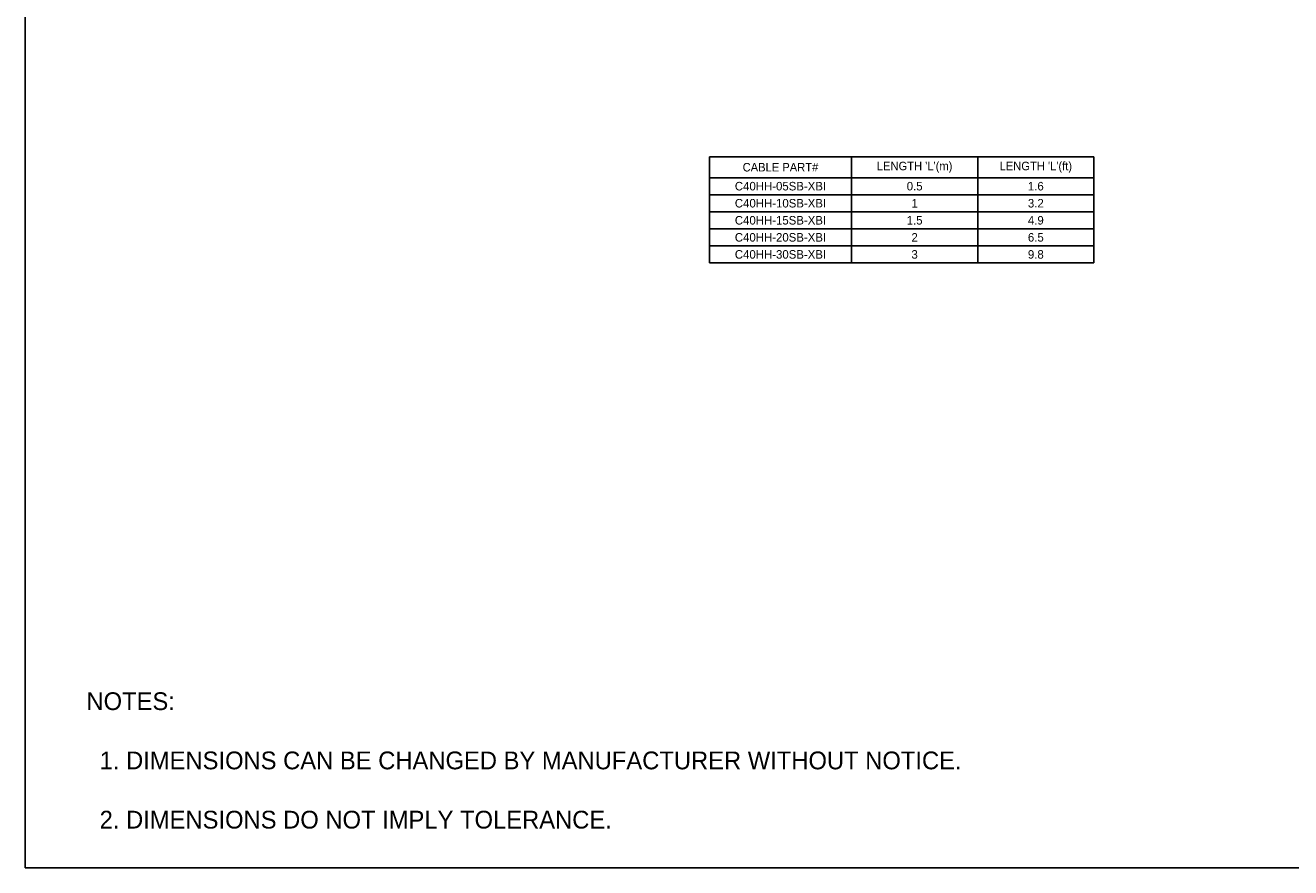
# Model space of a CAD drawing. Header units: inches. Extents: x 0 to 1016, y 0 to 711.
# Tile 1 of 17: x 0 to 534, y 0 to 356. Entities that reach past the tile are written whole.
import ezdxf

# ---------------------------------------------------------------- set-up
doc = ezdxf.new("R2010")
doc.units = ezdxf.units.IN
doc.header["$LTSCALE"] = 10
doc.header["$MEASUREMENT"] = 0
doc.layers.add('DIMENSIONS', color=140, linetype='Continuous')
doc.layers.add('TEXT', color=140, linetype='Continuous')

# ---------------------------------------------------------------- blocks, each defined once
blk = doc.blocks.new('*T11')
at = {"layer": 'TEXT', "color": 0, "linetype": 'ByBlock', "lineweight": -2}
for p, q in [((0, 0), (162.31, 0)), ((0, 0), (0, -44.8)), ((60, 0), (60, -44.8)), ((113.29, 0), (113.29, -44.8)), ((162.31, 0), (162.31, -44.8)), ((0, -8.8), (162.31, -8.8)), ((0, -16), (162.31, -16)), ((0, -23.2), (162.31, -23.2)), ((0, -30.4), (162.31, -30.4)), ((0, -37.6), (162.31, -37.6)), ((0, -44.8), (162.31, -44.8))]:
    blk.add_line(p, q, dxfattribs=at)
at = {"layer": 'TEXT', "color": 0, "lineweight": -3, "char_height": 3.6, "attachment_point": 5}
for s, insert, width in [('{\\fGulim|b0|i0|c0|p0;CABLE PART#}', (30, -4.4), 57.6), ("{\\fGulim|b0|i0|c0|p0;LENGTH 'L'(m)}", (86.64, -4.4), 50.8898), ("{\\fGulim|b0|i0|c0|p0;LENGTH 'L'(ft)}", (137.8, -4.4), 46.6242), ('C40HH-05SB-XBI', (30, -12.4), 57.6), ('0.5', (86.64, -12.4), 50.8898), ('1.6', (137.8, -12.4), 46.6242), ('C40HH-10SB-XBI', (30, -19.6), 57.6), ('1', (86.64, -19.6), 50.8898), ('3.2', (137.8, -19.6), 46.6242), ('C40HH-15SB-XBI', (30, -26.8), 57.6), ('1.5', (86.64, -26.8), 50.8898), ('4.9', (137.8, -26.8), 46.6242), ('C40HH-20SB-XBI', (30, -34), 57.6), ('2', (86.64, -34), 50.8898), ('6.5', (137.8, -34), 46.6242), ('C40HH-30SB-XBI', (30, -41.2), 57.6), ('3', (86.64, -41.2), 50.8898), ('9.8', (137.8, -41.2), 46.6242)]:
    blk.add_mtext(s, dxfattribs=dict(at, insert=insert, width=width))

msp = doc.modelspace()

# ---------------------------------------------------------------- linework, layer by layer
at = {"layer": 'DEFPOINTS'}
msp.add_lwpolyline([(0, 0), (1016, 0), (1016, 711.2), (0, 711.2)], close=True, dxfattribs=at)

# ---------------------------------------------------------------- block references
msp.add_blockref('*T11', (288.79, 300.07))

# ---------------------------------------------------------------- texts
at = {"layer": 'DIMENSIONS', "char_height": 3.5}
for insert, attachment_point in [((98.61, 112.42), 6), ((130.2, 112.22), 4)]:
    msp.add_mtext('\\A1;', dxfattribs=dict(at, insert=insert, attachment_point=attachment_point))
at = {"layer": 'TEXT', "insert": (25.81, 74.04), "char_height": 7.5, "attachment_point": 1}
msp.add_mtext_dynamic_manual_height_columns('NOTES:\\P\\P  1. DIMENSIONS CAN BE CHANGED BY MANUFACTURER WITHOUT NOTICE.\\P\\P  2. DIMENSIONS DO NOT IMPLY TOLERANCE.', width=522.3308, gutter_width=30, heights=[0], dxfattribs=at)

doc.saveas('drawing.dxf')
